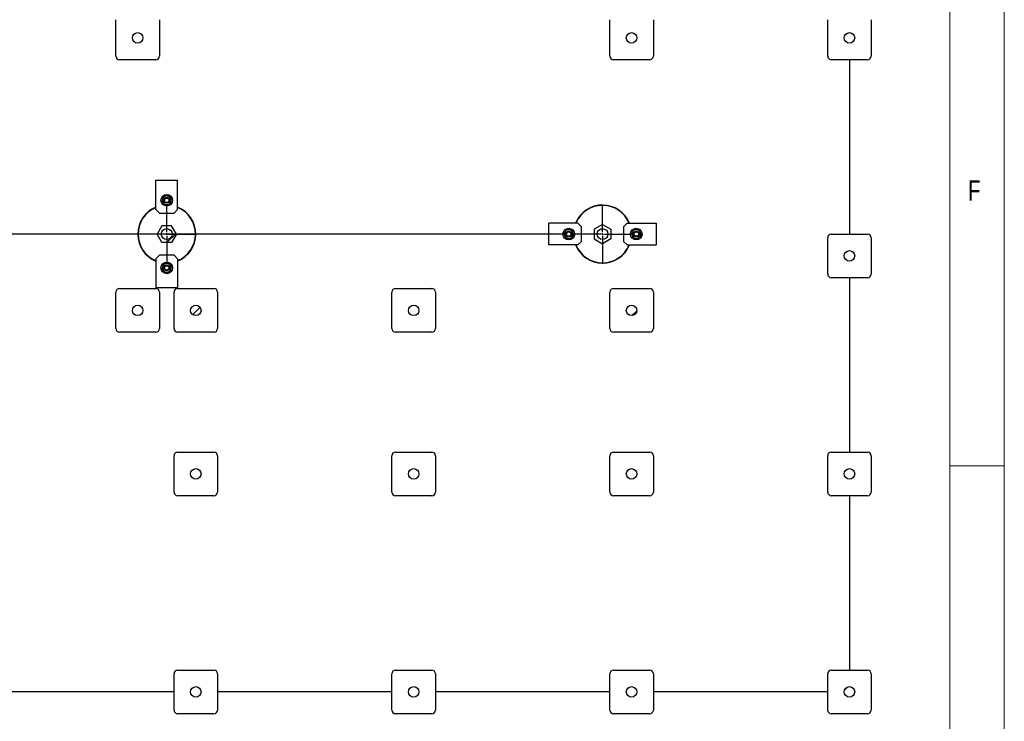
# Model space of a CAD drawing. Header units: millimetres. Extents: x 5 to 589, y 5 to 415.
# Tile 25 of 66: x 499 to 589, y 87 to 151. Entities that reach past the tile are written whole.
import ezdxf

# ---------------------------------------------------------------- set-up
doc = ezdxf.new("R2010")
doc.units = ezdxf.units.MM
doc.linetypes.add('CENTERX2', pattern=[20.32, 12.7, -2.54, 2.54, -2.54])
for name, color, linetype in [('COTES', 1, 'Continuous'), ('NOTES', 6, 'Continuous'), ('TRAIT-FINS', 9, 'Continuous'), ('TRAIT-MIXTES', 3, 'CENTERX2')]:
    doc.layers.add(name, color=color, linetype=linetype)
doc.layers.add('TRAIT-FORT', color=4, linetype='Continuous', lineweight=25)
doc.styles.add('SLDTEXTSTYLE0', font='TXT', dxfattribs={"width": 0.75})
doc.dimstyles.new('SLDDIMSTYLE1', dxfattribs={"dimtxt": 3.5, "dimasz": 2, "dimexe": 0, "dimexo": 0.0625, "dimgap": 0.875, "dimtad": 1, "dimlfac": 30, "dimrnd": 1e-09, "dimzin": 12, "dimdsep": 46, "dimtxsty": 'SLDTEXTSTYLE0', "dimsah": 1, "dimcen": 0.09, "dimadec": 0, "dimazin": 3, "dimtfac": 1, "dimtofl": 0, "dimtmove": 0, "dimatfit": 3, "dimfxl": 1, "dimfrac": 2, "dimtolj": 1, "dimtzin": 12, "dimarcsym": 0})

# ---------------------------------------------------------------- blocks, each defined once
blk = doc.blocks.new('_D_49')
at = {"layer": 'COTES', "color": 1, "transparency": 16777216}
for p, q in [((548.402, 206.577), (409.214, 206.577)), ((410.214, 206.577), (410.214, 131.244)), ((548.402, 131.244), (409.214, 131.244))]:
    blk.add_line(p, q, dxfattribs=at)
for points in [[(410.214, 206.577), (409.714, 204.577), (410.714, 204.577)], [(410.214, 131.244), (410.714, 133.244), (409.714, 133.244)]]:
    blk.add_solid(points, dxfattribs=at)
at = {"layer": 'COTES', "color": 1, "transparency": 16777216, "insert": (405.702, 163.738), "char_height": 3.5, "attachment_point": 1, "rotation": 90, "style": 'SLDTEXTSTYLE0'}
blk.add_mtext('2260', dxfattribs=at)
blk = doc.blocks.new('SW_CENTERMARKSYMBOL_12')
at = {"layer": 'TRAIT-MIXTES', "color": 0}
for p, q in [((0, 0.167), (0, 2.717)), ((-0.167, 0), (-2.717, 0)), ((0, 0), (-0.083, 0)), ((0, 0), (0, 0.083)), ((0, 0), (0, -0.083)), ((0, 0), (0.083, 0)), ((0.167, 0), (2.717, 0)), ((0, -0.167), (0, -2.717))]:
    blk.add_line(p, q, dxfattribs=at)
blk = doc.blocks.new('SW_CENTERMARKSYMBOL_13')
at = {"layer": 'TRAIT-MIXTES', "color": 0}
for p, q in [((0, 0.167), (0, 2.717)), ((-0.167, 0), (-2.717, 0)), ((0, 0), (-0.083, 0)), ((0, 0), (0, 0.083)), ((0, 0), (0, -0.083)), ((0, 0), (0.083, 0)), ((0.167, 0), (2.717, 0)), ((0, -0.167), (0, -2.717))]:
    blk.add_line(p, q, dxfattribs=at)

msp = doc.modelspace()

# ---------------------------------------------------------------- hatches: boundary and pattern name
at = {"layer": 'TRAIT-FINS'}
h = msp.add_hatch(dxfattribs=at)
h.set_pattern_fill('ANSI31', color=9, style=0)
edge = h.paths.add_edge_path(flags=0)
edge.add_arc((509.45245, 149.24411), 0.48333, 0, 360)
h = msp.add_hatch(dxfattribs=at)
h.set_pattern_fill('ANSI31', color=9, style=0)
edge = h.paths.add_edge_path(flags=0)
edge.add_arc((509.45245, 149.24411), 0.48333, 0, 360)
h = msp.add_hatch(dxfattribs=at)
h.set_pattern_fill('ANSI31', color=9, style=0)
edge = h.paths.add_edge_path(flags=0)
edge.add_arc((509.45245, 149.24411), 0.48333, 0, 360)
h = msp.add_hatch(dxfattribs=at)
h.set_pattern_fill('ANSI31', color=9, style=0)
edge = h.paths.add_edge_path(flags=0)
edge.add_arc((554.78578, 149.24411), 0.48333, 0, 360)
h = msp.add_hatch(dxfattribs=at)
h.set_pattern_fill('ANSI31', color=9, style=0)
edge = h.paths.add_edge_path(flags=0)
edge.add_arc((554.78578, 149.24411), 0.48333, 0, 360)
h = msp.add_hatch(dxfattribs=at)
h.set_pattern_fill('ANSI31', color=9, style=0)
edge = h.paths.add_edge_path(flags=0)
edge.add_arc((554.78578, 149.24411), 0.48333, 0, 360)
h = msp.add_hatch(dxfattribs=at)
h.set_pattern_fill('ANSI31', color=9, style=0)
edge = h.paths.add_edge_path(flags=0)
edge.add_arc((574.78578, 149.24411), 0.48333, 0, 360)
h = msp.add_hatch(dxfattribs=at)
h.set_pattern_fill('ANSI31', color=9, style=0)
edge = h.paths.add_edge_path(flags=0)
edge.add_arc((574.78578, 149.24411), 0.48333, 0, 360)
h = msp.add_hatch(dxfattribs=at)
h.set_pattern_fill('ANSI31', color=9, style=0)
edge = h.paths.add_edge_path(flags=0)
edge.add_arc((574.78578, 149.24411), 0.48333, 0, 360)
h = msp.add_hatch(dxfattribs=at)
h.set_pattern_fill('ANSI32', color=9, style=0)
h.paths.add_polyline_path([(512.56171, 130.47734), (513.00434, 131.244), (512.56171, 132.01067), (511.67644, 132.01067), (511.2338, 131.244), (511.67644, 130.47734)], flags=0)
edge = h.paths.add_edge_path(flags=0)
edge.add_arc((512.11907, 131.244), 0.5, 0, 360)
h = msp.add_hatch(dxfattribs=at)
h.set_pattern_fill('ANSI32', color=9, style=0)
h.paths.add_polyline_path([(552.88574, 131.68664), (552.11907, 132.12927), (551.35241, 131.68664), (551.35241, 130.80137), (552.11907, 130.35873), (552.88574, 130.80137)], flags=0)
edge = h.paths.add_edge_path(flags=0)
edge.add_arc((552.11907, 131.244), 0.5, 0, 360)
h = msp.add_hatch(dxfattribs=at)
h.set_pattern_fill('ANSI32', color=9, style=0)
edge = h.paths.add_edge_path(flags=0)
edge.add_arc((512.11907, 131.244), 0.5, 0, 360)
h = msp.add_hatch(dxfattribs=at)
h.set_pattern_fill('ANSI32', color=9, style=0)
edge = h.paths.add_edge_path(flags=0)
edge.add_arc((552.11907, 131.244), 0.5, 0, 360)
h = msp.add_hatch(dxfattribs=at)
h.set_pattern_fill('ANSI31', color=9, style=0)
edge = h.paths.add_edge_path(flags=0)
edge.add_arc((574.78578, 129.24411), 0.48333, 0, 360)
h = msp.add_hatch(dxfattribs=at)
h.set_pattern_fill('ANSI31', color=9, style=0)
edge = h.paths.add_edge_path(flags=0)
edge.add_arc((574.78578, 129.24411), 0.48333, 0, 360)
h = msp.add_hatch(dxfattribs=at)
h.set_pattern_fill('ANSI31', color=9, style=0)
edge = h.paths.add_edge_path(flags=0)
edge.add_arc((574.78578, 129.24411), 0.48333, 0, 360)
h = msp.add_hatch(dxfattribs=at)
h.set_pattern_fill('ANSI31', color=9, style=0)
edge = h.paths.add_edge_path(flags=0)
edge.add_arc((509.45245, 124.24411), 0.48333, 0, 360)
h = msp.add_hatch(dxfattribs=at)
h.set_pattern_fill('ANSI31', color=9, style=0)
edge = h.paths.add_edge_path(flags=0)
edge.add_arc((509.45245, 124.24411), 0.48333, 0, 360)
h = msp.add_hatch(dxfattribs=at)
h.set_pattern_fill('ANSI31', color=9, style=0)
edge = h.paths.add_edge_path(flags=0)
edge.add_arc((509.45245, 124.24411), 0.48333, 0, 360)
h = msp.add_hatch(dxfattribs=at)
h.set_pattern_fill('ANSI31', color=9, style=0)
edge = h.paths.add_edge_path(flags=0)
edge.add_arc((514.78578, 124.24411), 0.48333, 0, 360)
h = msp.add_hatch(dxfattribs=at)
h.set_pattern_fill('ANSI31', color=9, style=0)
edge = h.paths.add_edge_path(flags=0)
edge.add_arc((514.78578, 124.24411), 0.48333, 0, 360)
h = msp.add_hatch(dxfattribs=at)
h.set_pattern_fill('ANSI31', color=9, style=0)
edge = h.paths.add_edge_path(flags=0)
edge.add_arc((514.78578, 124.24411), 0.48333, 0, 360)
h = msp.add_hatch(dxfattribs=at)
h.set_pattern_fill('ANSI31', color=9, style=0)
edge = h.paths.add_edge_path(flags=0)
edge.add_arc((534.78578, 124.24411), 0.48333, 0, 360)
h = msp.add_hatch(dxfattribs=at)
h.set_pattern_fill('ANSI31', color=9, style=0)
edge = h.paths.add_edge_path(flags=0)
edge.add_arc((534.78578, 124.24411), 0.48333, 0, 360)
h = msp.add_hatch(dxfattribs=at)
h.set_pattern_fill('ANSI31', color=9, style=0)
edge = h.paths.add_edge_path(flags=0)
edge.add_arc((534.78578, 124.24411), 0.48333, 0, 360)
h = msp.add_hatch(dxfattribs=at)
h.set_pattern_fill('ANSI31', color=9, style=0)
edge = h.paths.add_edge_path(flags=0)
edge.add_arc((554.78578, 124.24411), 0.48333, 0, 360)
h = msp.add_hatch(dxfattribs=at)
h.set_pattern_fill('ANSI31', color=9, style=0)
edge = h.paths.add_edge_path(flags=0)
edge.add_arc((554.78578, 124.24411), 0.48333, 0, 360)
h = msp.add_hatch(dxfattribs=at)
h.set_pattern_fill('ANSI31', color=9, style=0)
edge = h.paths.add_edge_path(flags=0)
edge.add_arc((554.78578, 124.24411), 0.48333, 0, 360)
h = msp.add_hatch(dxfattribs=at)
h.set_pattern_fill('ANSI31', color=9, style=0)
edge = h.paths.add_edge_path(flags=0)
edge.add_arc((514.78578, 109.24411), 0.48333, 0, 360)
h = msp.add_hatch(dxfattribs=at)
h.set_pattern_fill('ANSI31', color=9, style=0)
edge = h.paths.add_edge_path(flags=0)
edge.add_arc((514.78578, 109.24411), 0.48333, 0, 360)
h = msp.add_hatch(dxfattribs=at)
h.set_pattern_fill('ANSI31', color=9, style=0)
edge = h.paths.add_edge_path(flags=0)
edge.add_arc((514.78578, 109.24411), 0.48333, 0, 360)
h = msp.add_hatch(dxfattribs=at)
h.set_pattern_fill('ANSI31', color=9, style=0)
edge = h.paths.add_edge_path(flags=0)
edge.add_arc((534.78578, 109.24411), 0.48333, 0, 360)
h = msp.add_hatch(dxfattribs=at)
h.set_pattern_fill('ANSI31', color=9, style=0)
edge = h.paths.add_edge_path(flags=0)
edge.add_arc((534.78578, 109.24411), 0.48333, 0, 360)
h = msp.add_hatch(dxfattribs=at)
h.set_pattern_fill('ANSI31', color=9, style=0)
edge = h.paths.add_edge_path(flags=0)
edge.add_arc((534.78578, 109.24411), 0.48333, 0, 360)
h = msp.add_hatch(dxfattribs=at)
h.set_pattern_fill('ANSI31', color=9, style=0)
edge = h.paths.add_edge_path(flags=0)
edge.add_arc((554.78578, 109.24411), 0.48333, 0, 360)
h = msp.add_hatch(dxfattribs=at)
h.set_pattern_fill('ANSI31', color=9, style=0)
edge = h.paths.add_edge_path(flags=0)
edge.add_arc((554.78578, 109.24411), 0.48333, 0, 360)
h = msp.add_hatch(dxfattribs=at)
h.set_pattern_fill('ANSI31', color=9, style=0)
edge = h.paths.add_edge_path(flags=0)
edge.add_arc((554.78578, 109.24411), 0.48333, 0, 360)
h = msp.add_hatch(dxfattribs=at)
h.set_pattern_fill('ANSI31', color=9, style=0)
edge = h.paths.add_edge_path(flags=0)
edge.add_arc((574.78578, 109.24411), 0.48333, 0, 360)
h = msp.add_hatch(dxfattribs=at)
h.set_pattern_fill('ANSI31', color=9, style=0)
edge = h.paths.add_edge_path(flags=0)
edge.add_arc((574.78578, 109.24411), 0.48333, 0, 360)
h = msp.add_hatch(dxfattribs=at)
h.set_pattern_fill('ANSI31', color=9, style=0)
edge = h.paths.add_edge_path(flags=0)
edge.add_arc((574.78578, 109.24411), 0.48333, 0, 360)
h = msp.add_hatch(dxfattribs=at)
h.set_pattern_fill('ANSI31', color=9, style=0)
edge = h.paths.add_edge_path(flags=0)
edge.add_arc((514.78578, 89.24411), 0.48333, 0, 360)
h = msp.add_hatch(dxfattribs=at)
h.set_pattern_fill('ANSI31', color=9, style=0)
edge = h.paths.add_edge_path(flags=0)
edge.add_arc((514.78578, 89.24411), 0.48333, 0, 360)
h = msp.add_hatch(dxfattribs=at)
h.set_pattern_fill('ANSI31', color=9, style=0)
edge = h.paths.add_edge_path(flags=0)
edge.add_arc((514.78578, 89.24411), 0.48333, 0, 360)
h = msp.add_hatch(dxfattribs=at)
h.set_pattern_fill('ANSI31', color=9, style=0)
edge = h.paths.add_edge_path(flags=0)
edge.add_arc((534.78578, 89.24411), 0.48333, 0, 360)
h = msp.add_hatch(dxfattribs=at)
h.set_pattern_fill('ANSI31', color=9, style=0)
edge = h.paths.add_edge_path(flags=0)
edge.add_arc((534.78578, 89.24411), 0.48333, 0, 360)
h = msp.add_hatch(dxfattribs=at)
h.set_pattern_fill('ANSI31', color=9, style=0)
edge = h.paths.add_edge_path(flags=0)
edge.add_arc((534.78578, 89.24411), 0.48333, 0, 360)
h = msp.add_hatch(dxfattribs=at)
h.set_pattern_fill('ANSI31', color=9, style=0)
edge = h.paths.add_edge_path(flags=0)
edge.add_arc((554.78578, 89.24411), 0.48333, 0, 360)
h = msp.add_hatch(dxfattribs=at)
h.set_pattern_fill('ANSI31', color=9, style=0)
edge = h.paths.add_edge_path(flags=0)
edge.add_arc((554.78578, 89.24411), 0.48333, 0, 360)
h = msp.add_hatch(dxfattribs=at)
h.set_pattern_fill('ANSI31', color=9, style=0)
edge = h.paths.add_edge_path(flags=0)
edge.add_arc((554.78578, 89.24411), 0.48333, 0, 360)
h = msp.add_hatch(dxfattribs=at)
h.set_pattern_fill('ANSI31', color=9, style=0)
edge = h.paths.add_edge_path(flags=0)
edge.add_arc((574.78578, 89.24411), 0.48333, 0, 360)
h = msp.add_hatch(dxfattribs=at)
h.set_pattern_fill('ANSI31', color=9, style=0)
edge = h.paths.add_edge_path(flags=0)
edge.add_arc((574.78578, 89.24411), 0.48333, 0, 360)
h = msp.add_hatch(dxfattribs=at)
h.set_pattern_fill('ANSI31', color=9, style=0)
edge = h.paths.add_edge_path(flags=0)
edge.add_arc((574.78578, 89.24411), 0.48333, 0, 360)

# ---------------------------------------------------------------- linework, layer by layer
at = {"color": 7, "linetype": 'Continuous', "lineweight": 18}
for p, q in [((589, 5), (589, 415)), ((584, 10), (584, 410)), ((589, 110), (584, 110))]:
    msp.add_line(p, q, dxfattribs=at)
at = {"layer": 'TRAIT-FORT', "color": 4, "linetype": 'Continuous', "lineweight": 25}
for p, q in [((507.45245, 147.57745), (507.45245, 150.91078)), ((511.45245, 150.91078), (511.45245, 147.57745)), ((552.78578, 147.57745), (552.78578, 150.91078)), ((556.78578, 150.91078), (556.78578, 147.57745)), ((572.78578, 147.57745), (572.78578, 150.91078)), ((576.78578, 150.91078), (576.78578, 147.57745)), ((511.11912, 147.24411), (507.78578, 147.24411)), ((556.45245, 147.24411), (553.11912, 147.24411)), ((576.45245, 147.24411), (573.11912, 147.24411)), ((574.78578, 147.24411), (574.78578, 131.24411)), ((511.11907, 136.17734), (513.11907, 136.17734)), ((511.11907, 133.51067), (511.11907, 136.17734)), ((513.11907, 133.51067), (513.11907, 136.17734)), ((511.11907, 133.51067), (511.45241, 133.17734)), ((511.45241, 133.17734), (512.78574, 133.17734)), ((512.78574, 133.17734), (513.11907, 133.51067)), ((511.67644, 132.01067), (511.2338, 131.244)), ((512.56171, 132.01067), (511.67644, 132.01067)), ((513.00434, 131.244), (512.56171, 132.01067)), ((547.18574, 130.244), (547.18574, 132.244)), ((549.85241, 132.244), (547.18574, 132.244)), ((550.18574, 131.91067), (549.85241, 132.244)), ((552.11907, 132.12927), (551.35241, 131.68664)), ((552.11907, 132.12927), (552.88574, 131.68664)), ((554.38574, 132.244), (554.05241, 131.91067)), ((554.38574, 132.244), (557.05241, 132.244)), ((557.05241, 132.244), (557.05241, 130.244)), ((511.67644, 130.47734), (511.2338, 131.244)), ((513.00434, 131.244), (512.56171, 130.47734)), ((550.18574, 130.57734), (550.18574, 131.91067)), ((551.35241, 131.68664), (551.35241, 130.80137)), ((552.88574, 131.68664), (552.88574, 130.80137)), ((554.05241, 131.91067), (554.05241, 130.57734)), ((573.11912, 131.24411), (576.45245, 131.24411)), ((512.56171, 130.47734), (511.67644, 130.47734)), ((549.85241, 130.244), (547.18574, 130.244)), ((549.85241, 130.244), (550.18574, 130.57734)), ((551.35241, 130.80137), (552.11907, 130.35873)), ((552.88574, 130.80137), (552.11907, 130.35873)), ((554.05241, 130.57734), (554.38574, 130.244)), ((554.38574, 130.244), (557.05241, 130.244)), ((572.78578, 127.57745), (572.78578, 130.91078)), ((576.78578, 130.91078), (576.78578, 127.57745)), ((511.45241, 129.31067), (511.11907, 128.97734)), ((512.78574, 129.31067), (511.45241, 129.31067)), ((513.11907, 128.97734), (512.78574, 129.31067)), ((511.11907, 128.97734), (511.11907, 126.31067)), ((513.11907, 128.97734), (513.11907, 126.31067)), ((576.45245, 127.24411), (573.11912, 127.24411)), ((574.78578, 127.24411), (574.78578, 111.24411)), ((507.45245, 122.57745), (507.45245, 125.91078)), ((507.78578, 126.24411), (511.11912, 126.24411)), ((513.11907, 126.31067), (511.11907, 126.31067)), ((511.45245, 125.91078), (511.45245, 122.57745)), ((512.78578, 122.57745), (512.78578, 125.91078)), ((513.11912, 126.24411), (516.45245, 126.24411)), ((516.78578, 125.91078), (516.78578, 122.57745)), ((532.78578, 122.57745), (532.78578, 125.91078)), ((533.11912, 126.24411), (536.45245, 126.24411)), ((536.78578, 125.91078), (536.78578, 122.57745)), ((552.78578, 122.57745), (552.78578, 125.91078)), ((553.11912, 126.24411), (556.45245, 126.24411)), ((556.78578, 125.91078), (556.78578, 122.57745)), ((511.11912, 122.24411), (507.78578, 122.24411)), ((516.45245, 122.24411), (513.11912, 122.24411)), ((536.45245, 122.24411), (533.11912, 122.24411)), ((556.45245, 122.24411), (553.11912, 122.24411)), ((513.11912, 111.24411), (516.45245, 111.24411)), ((533.11912, 111.24411), (536.45245, 111.24411)), ((553.11912, 111.24411), (556.45245, 111.24411)), ((573.11912, 111.24411), (576.45245, 111.24411)), ((512.78578, 107.57745), (512.78578, 110.91078)), ((516.78578, 110.91078), (516.78578, 107.57745)), ((532.78578, 107.57745), (532.78578, 110.91078)), ((536.78578, 110.91078), (536.78578, 107.57745)), ((552.78578, 107.57745), (552.78578, 110.91078)), ((556.78578, 110.91078), (556.78578, 107.57745)), ((572.78578, 107.57745), (572.78578, 110.91078)), ((576.78578, 110.91078), (576.78578, 107.57745)), ((516.45245, 107.24411), (513.11912, 107.24411)), ((536.45245, 107.24411), (533.11912, 107.24411)), ((556.45245, 107.24411), (553.11912, 107.24411)), ((576.45245, 107.24411), (573.11912, 107.24411)), ((574.78578, 107.24411), (574.78578, 91.24411)), ((512.78578, 87.57745), (512.78578, 90.91078)), ((513.11912, 91.24411), (516.45245, 91.24411)), ((516.78578, 90.91078), (516.78578, 87.57745)), ((532.78578, 87.57745), (532.78578, 90.91078)), ((533.11912, 91.24411), (536.45245, 91.24411)), ((536.78578, 90.91078), (536.78578, 87.57745)), ((552.78578, 87.57745), (552.78578, 90.91078)), ((553.11912, 91.24411), (556.45245, 91.24411)), ((556.78578, 90.91078), (556.78578, 87.57745)), ((572.78578, 87.57745), (572.78578, 90.91078)), ((573.11912, 91.24411), (576.45245, 91.24411)), ((576.78578, 90.91078), (576.78578, 87.57745)), ((512.78578, 89.24411), (496.78578, 89.24411)), ((532.78578, 89.24411), (516.78578, 89.24411)), ((552.78578, 89.24411), (536.78578, 89.24411)), ((572.78578, 89.24411), (556.78578, 89.24411)), ((516.45245, 87.24411), (513.11912, 87.24411)), ((536.45245, 87.24411), (533.11912, 87.24411)), ((556.45245, 87.24411), (553.11912, 87.24411)), ((576.45245, 87.24411), (573.11912, 87.24411))]:
    msp.add_line(p, q, dxfattribs=at)
for centre, radius in [((509.45245, 149.24411), 0.48333), ((554.78578, 149.24411), 0.48333), ((574.78578, 149.24411), 0.48333), ((512.11907, 134.344), 0.53333), ((512.11907, 134.344), 0.26667), ((512.11907, 134.344), 0.20333), ((512.11907, 131.244), 0.5), ((549.01907, 131.244), 0.53333), ((549.01907, 131.244), 0.26667), ((549.01907, 131.244), 0.20333), ((552.11907, 131.244), 0.5), ((555.21907, 131.244), 0.53333), ((555.21907, 131.244), 0.26667), ((555.21907, 131.244), 0.20333), ((574.78578, 129.24411), 0.48333), ((512.11907, 128.144), 0.53333), ((512.11907, 128.144), 0.26667), ((512.11907, 128.144), 0.20333), ((509.45245, 124.24411), 0.48333), ((514.78578, 124.24411), 0.48333), ((534.78578, 124.24411), 0.48333), ((554.78578, 124.24411), 0.48333), ((514.78578, 109.24411), 0.48333), ((534.78578, 109.24411), 0.48333), ((554.78578, 109.24411), 0.48333), ((574.78578, 109.24411), 0.48333), ((514.78578, 89.24411), 0.48333), ((534.78578, 89.24411), 0.48333), ((554.78578, 89.24411), 0.48333), ((574.78578, 89.24411), 0.48333)]:
    msp.add_circle(centre, radius, dxfattribs=at)
for centre, radius, start, end in [((507.78578, 147.57745), 0.33333, 180, 270), ((511.11912, 147.57745), 0.33333, 270, 360), ((553.11912, 147.57745), 0.33333, 180, 270), ((556.45245, 147.57745), 0.33333, 270, 360), ((573.11912, 147.57745), 0.33333, 180, 270), ((576.45245, 147.57745), 0.33333, 270, 360), ((512.11907, 134.344), 0.4, 109.6720888, 169.6720888), ((512.11907, 134.344), 0.4, 49.6720888, 109.6720888), ((512.11907, 134.344), 0.4, 169.6720888, 229.6720888), ((512.11907, 134.344), 0.4, 229.6720888, 289.6720888), ((512.11907, 134.344), 0.4, 289.6720888, 349.6720888), ((512.11907, 134.344), 0.4, 349.6720888, 49.6720888), ((552.11907, 131.244), 2.66667, 89.4780214, 157.9756872), ((552.11907, 131.244), 2.63333, 89.4780214, 157.6819981), ((552.11907, 131.244), 2.63333, 22.3180019, 89.4780214), ((552.11907, 131.244), 2.66667, 22.0243128, 89.4780214), ((512.11907, 131.244), 2.66667, 112.0243128, 247.9756872), ((512.11907, 131.244), 2.63333, 112.3180019, 247.6819981), ((512.11907, 131.244), 2.66667, 359.4780214, 67.9756872), ((512.11907, 131.244), 2.63333, 359.4780214, 67.6819981), ((512.11907, 131.244), 2.63333, 292.3180019, 359.4780214), ((512.11907, 131.244), 2.66667, 292.0243128, 359.4780214), ((549.01907, 131.244), 0.4, 139.6720888, 199.6720888), ((549.01907, 131.244), 0.4, 199.6720888, 259.6720888), ((549.01907, 131.244), 0.4, 79.6720888, 139.6720888), ((549.01907, 131.244), 0.4, 19.6720888, 79.6720888), ((549.01907, 131.244), 0.4, 319.6720888, 19.6720888), ((555.21907, 131.244), 0.4, 139.6720888, 199.6720888), ((555.21907, 131.244), 0.4, 199.6720888, 259.6720888), ((555.21907, 131.244), 0.4, 79.6720888, 139.6720888), ((555.21907, 131.244), 0.4, 19.6720888, 79.6720888), ((555.21907, 131.244), 0.4, 319.6720888, 19.6720888), ((573.11912, 130.91078), 0.33333, 90, 180), ((576.45245, 130.91078), 0.33333, 360, 90), ((549.01907, 131.244), 0.4, 259.6720888, 319.6720888), ((552.11907, 131.244), 2.66667, 202.0243128, 337.9756872), ((552.11907, 131.244), 2.63333, 202.3180019, 337.6819981), ((555.21907, 131.244), 0.4, 259.6720888, 319.6720888), ((512.11907, 128.144), 0.4, 109.6720888, 169.6720888), ((512.11907, 128.144), 0.4, 49.6720888, 109.6720888), ((512.11907, 128.144), 0.4, 349.6720888, 49.6720888), ((512.11907, 128.144), 0.4, 169.6720888, 229.6720888), ((512.11907, 128.144), 0.4, 229.6720888, 289.6720888), ((512.11907, 128.144), 0.4, 289.6720888, 349.6720888), ((573.11912, 127.57745), 0.33333, 180, 270), ((576.45245, 127.57745), 0.33333, 270, 360), ((507.78578, 125.91078), 0.33333, 90, 180), ((511.11912, 125.91078), 0.33333, 360, 90), ((513.11912, 125.91078), 0.33333, 90, 180), ((516.45245, 125.91078), 0.33333, 360, 90), ((533.11912, 125.91078), 0.33333, 90, 180), ((536.45245, 125.91078), 0.33333, 360, 90), ((553.11912, 125.91078), 0.33333, 90, 180), ((556.45245, 125.91078), 0.33333, 360, 90), ((507.78578, 122.57745), 0.33333, 180, 270), ((511.11912, 122.57745), 0.33333, 270, 360), ((513.11912, 122.57745), 0.33333, 180, 270), ((516.45245, 122.57745), 0.33333, 270, 360), ((533.11912, 122.57745), 0.33333, 180, 270), ((536.45245, 122.57745), 0.33333, 270, 360), ((553.11912, 122.57745), 0.33333, 180, 270), ((556.45245, 122.57745), 0.33333, 270, 360), ((513.11912, 110.91078), 0.33333, 90, 180), ((516.45245, 110.91078), 0.33333, 360, 90), ((533.11912, 110.91078), 0.33333, 90, 180), ((536.45245, 110.91078), 0.33333, 360, 90), ((553.11912, 110.91078), 0.33333, 90, 180), ((556.45245, 110.91078), 0.33333, 360, 90), ((573.11912, 110.91078), 0.33333, 90, 180), ((576.45245, 110.91078), 0.33333, 360, 90), ((513.11912, 107.57745), 0.33333, 180, 270), ((516.45245, 107.57745), 0.33333, 270, 360), ((533.11912, 107.57745), 0.33333, 180, 270), ((536.45245, 107.57745), 0.33333, 270, 360), ((553.11912, 107.57745), 0.33333, 180, 270), ((556.45245, 107.57745), 0.33333, 270, 360), ((573.11912, 107.57745), 0.33333, 180, 270), ((576.45245, 107.57745), 0.33333, 270, 360), ((513.11912, 90.91078), 0.33333, 90, 180), ((516.45245, 90.91078), 0.33333, 360, 90), ((533.11912, 90.91078), 0.33333, 90, 180), ((536.45245, 90.91078), 0.33333, 360, 90), ((553.11912, 90.91078), 0.33333, 90, 180), ((556.45245, 90.91078), 0.33333, 360, 90), ((573.11912, 90.91078), 0.33333, 90, 180), ((576.45245, 90.91078), 0.33333, 360, 90), ((513.11912, 87.57745), 0.33333, 180, 270), ((516.45245, 87.57745), 0.33333, 270, 360), ((533.11912, 87.57745), 0.33333, 180, 270), ((536.45245, 87.57745), 0.33333, 270, 360), ((553.11912, 87.57745), 0.33333, 180, 270), ((556.45245, 87.57745), 0.33333, 270, 360), ((573.11912, 87.57745), 0.33333, 180, 270), ((576.45245, 87.57745), 0.33333, 270, 360)]:
    msp.add_arc(centre, radius, start, end, dxfattribs=at)
for points, knots in [([(511.98442, 134.72066), (511.9481, 134.70767), (511.87514, 134.68159), (511.80312, 134.65584), (511.76696, 134.64291)], [0, 0, 0, 0, 0.49784375, 1, 1, 1, 1]), ([(512.20188, 134.7984), (512.166, 134.78557), (512.09399, 134.75983), (512.02103, 134.73375), (511.98442, 134.72066)], [0, 0, 0, 0, 0.49816548, 1, 1, 1, 1]), ([(512.37794, 134.64894), (512.34853, 134.67391), (512.28947, 134.72405), (512.23116, 134.77354), (512.20188, 134.7984)], [0, 0, 0, 0, 0.49784375, 1, 1, 1, 1]), ([(511.72555, 134.41572), (511.71864, 134.37777), (511.70475, 134.30154), (511.69104, 134.2263), (511.68415, 134.18852)], [0, 0, 0, 0, 0.49784375, 1, 1, 1, 1]), ([(511.68415, 134.18852), (511.7132, 134.16386), (511.7715, 134.11437), (511.83057, 134.06422), (511.86021, 134.03906)], [0, 0, 0, 0, 0.498165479, 1, 1, 1, 1]), ([(511.76696, 134.64291), (511.76013, 134.60543), (511.74642, 134.53019), (511.73252, 134.45397), (511.72555, 134.41572)], [0, 0, 0, 0, 0.49816548, 1, 1, 1, 1]), ([(511.86021, 134.03906), (511.88961, 134.0141), (511.94868, 133.96396), (512.00699, 133.91446), (512.03627, 133.88961)], [0, 0, 0, 0, 0.49784375, 1, 1, 1, 1]), ([(512.03627, 133.88961), (512.07214, 133.90243), (512.14416, 133.92818), (512.21712, 133.95426), (512.25373, 133.96735)], [0, 0, 0, 0, 0.498165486, 1, 1, 1, 1]), ([(512.25373, 133.96735), (512.29005, 133.98033), (512.36301, 134.00642), (512.43502, 134.03216), (512.47119, 134.04509)], [0, 0, 0, 0, 0.49784375, 1, 1, 1, 1]), ([(512.554, 134.49949), (512.52495, 134.52415), (512.46665, 134.57364), (512.40758, 134.62378), (512.37794, 134.64894)], [0, 0, 0, 0, 0.49816549, 1, 1, 1, 1]), ([(512.47119, 134.04509), (512.47802, 134.08257), (512.49173, 134.15781), (512.50562, 134.23404), (512.51259, 134.27229)], [0, 0, 0, 0, 0.49816549, 1, 1, 1, 1]), ([(512.51259, 134.27229), (512.51951, 134.31024), (512.5334, 134.38646), (512.54711, 134.4617), (512.554, 134.49949)], [0, 0, 0, 0, 0.497843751, 1, 1, 1, 1]), ([(548.71413, 131.50287), (548.68917, 131.47346), (548.63903, 131.4144), (548.58953, 131.35609), (548.56468, 131.32681)], [0, 0, 0, 0, 0.49784375, 1, 1, 1, 1]), ([(548.56468, 131.32681), (548.5775, 131.29093), (548.60325, 131.21892), (548.62933, 131.14596), (548.64242, 131.10935)], [0, 0, 0, 0, 0.49816548, 1, 1, 1, 1]), ([(548.64242, 131.10935), (548.6554, 131.07303), (548.68149, 131.00007), (548.70723, 130.92805), (548.72016, 130.89189)], [0, 0, 0, 0, 0.49784375, 1, 1, 1, 1]), ([(548.86359, 131.67893), (548.83893, 131.64988), (548.78944, 131.59158), (548.73929, 131.53251), (548.71413, 131.50287)], [0, 0, 0, 0, 0.498165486, 1, 1, 1, 1]), ([(549.09079, 131.63752), (549.05284, 131.64444), (548.97662, 131.65833), (548.90137, 131.67204), (548.86359, 131.67893)], [0, 0, 0, 0, 0.49784375, 1, 1, 1, 1]), ([(549.31798, 131.59612), (549.2805, 131.60295), (549.20526, 131.61666), (549.12904, 131.63055), (549.09079, 131.63752)], [0, 0, 0, 0, 0.49816549, 1, 1, 1, 1]), ([(549.39573, 131.37866), (549.38274, 131.41498), (549.35666, 131.48794), (549.33091, 131.55995), (549.31798, 131.59612)], [0, 0, 0, 0, 0.49784375, 1, 1, 1, 1]), ([(549.32401, 130.98514), (549.34898, 131.01454), (549.39912, 131.07361), (549.44861, 131.13192), (549.47347, 131.1612)], [0, 0, 0, 0, 0.497843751, 1, 1, 1, 1]), ([(549.47347, 131.1612), (549.46064, 131.19707), (549.4349, 131.26909), (549.40882, 131.34205), (549.39573, 131.37866)], [0, 0, 0, 0, 0.49816549, 1, 1, 1, 1]), ([(554.91413, 131.50287), (554.88917, 131.47346), (554.83903, 131.4144), (554.78953, 131.35609), (554.76468, 131.32681)], [0, 0, 0, 0, 0.497843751, 1, 1, 1, 1]), ([(554.76468, 131.32681), (554.7775, 131.29093), (554.80325, 131.21892), (554.82933, 131.14596), (554.84242, 131.10935)], [0, 0, 0, 0, 0.49816549, 1, 1, 1, 1]), ([(554.84242, 131.10935), (554.8554, 131.07303), (554.88149, 131.00007), (554.90723, 130.92805), (554.92016, 130.89189)], [0, 0, 0, 0, 0.49784375, 1, 1, 1, 1]), ([(555.06359, 131.67893), (555.03893, 131.64988), (554.98944, 131.59158), (554.93929, 131.53251), (554.91413, 131.50287)], [0, 0, 0, 0, 0.498165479, 1, 1, 1, 1]), ([(555.29079, 131.63752), (555.25284, 131.64444), (555.17662, 131.65833), (555.10137, 131.67204), (555.06359, 131.67893)], [0, 0, 0, 0, 0.497843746, 1, 1, 1, 1]), ([(555.51798, 131.59612), (555.4805, 131.60295), (555.40526, 131.61666), (555.32904, 131.63055), (555.29079, 131.63752)], [0, 0, 0, 0, 0.49816548, 1, 1, 1, 1]), ([(555.59573, 131.37866), (555.58274, 131.41498), (555.55666, 131.48794), (555.53091, 131.55995), (555.51798, 131.59612)], [0, 0, 0, 0, 0.49784375, 1, 1, 1, 1]), ([(555.52401, 130.98514), (555.54898, 131.01454), (555.59912, 131.07361), (555.64861, 131.13192), (555.67347, 131.1612)], [0, 0, 0, 0, 0.49784375, 1, 1, 1, 1]), ([(555.67347, 131.1612), (555.66064, 131.19707), (555.6349, 131.26909), (555.60882, 131.34205), (555.59573, 131.37866)], [0, 0, 0, 0, 0.49816548, 1, 1, 1, 1]), ([(548.72016, 130.89189), (548.75764, 130.88506), (548.83289, 130.87134), (548.90911, 130.85745), (548.94736, 130.85048)], [0, 0, 0, 0, 0.49816548, 1, 1, 1, 1]), ([(548.94736, 130.85048), (548.98531, 130.84357), (549.06153, 130.82968), (549.13678, 130.81597), (549.17456, 130.80908)], [0, 0, 0, 0, 0.497843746, 1, 1, 1, 1]), ([(549.17456, 130.80908), (549.19922, 130.83813), (549.24871, 130.89643), (549.29885, 130.9555), (549.32401, 130.98514)], [0, 0, 0, 0, 0.498165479, 1, 1, 1, 1]), ([(554.92016, 130.89189), (554.95764, 130.88506), (555.03289, 130.87134), (555.10911, 130.85745), (555.14736, 130.85048)], [0, 0, 0, 0, 0.49816549, 1, 1, 1, 1]), ([(555.14736, 130.85048), (555.18531, 130.84357), (555.26153, 130.82968), (555.33678, 130.81597), (555.37456, 130.80908)], [0, 0, 0, 0, 0.49784375, 1, 1, 1, 1]), ([(555.37456, 130.80908), (555.39922, 130.83813), (555.44871, 130.89643), (555.49885, 130.9555), (555.52401, 130.98514)], [0, 0, 0, 0, 0.498165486, 1, 1, 1, 1]), ([(511.76696, 128.44291), (511.76013, 128.40543), (511.74642, 128.33019), (511.73252, 128.25397), (511.72555, 128.21572)], [0, 0, 0, 0, 0.49816549, 1, 1, 1, 1]), ([(511.98442, 128.52066), (511.9481, 128.50767), (511.87514, 128.48159), (511.80312, 128.45584), (511.76696, 128.44291)], [0, 0, 0, 0, 0.49784375, 1, 1, 1, 1]), ([(512.20188, 128.5984), (512.166, 128.58557), (512.09399, 128.55983), (512.02103, 128.53375), (511.98442, 128.52066)], [0, 0, 0, 0, 0.498165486, 1, 1, 1, 1]), ([(512.37794, 128.44894), (512.34853, 128.47391), (512.28947, 128.52405), (512.23116, 128.57354), (512.20188, 128.5984)], [0, 0, 0, 0, 0.49784375, 1, 1, 1, 1]), ([(512.554, 128.29949), (512.52495, 128.32415), (512.46665, 128.37364), (512.40758, 128.42378), (512.37794, 128.44894)], [0, 0, 0, 0, 0.498165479, 1, 1, 1, 1]), ([(511.72555, 128.21572), (511.71864, 128.17777), (511.70475, 128.10154), (511.69104, 128.0263), (511.68415, 127.98852)], [0, 0, 0, 0, 0.497843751, 1, 1, 1, 1]), ([(511.68415, 127.98852), (511.7132, 127.96386), (511.7715, 127.91437), (511.83057, 127.86422), (511.86021, 127.83906)], [0, 0, 0, 0, 0.49816549, 1, 1, 1, 1]), ([(511.86021, 127.83906), (511.88961, 127.8141), (511.94868, 127.76396), (512.00699, 127.71446), (512.03627, 127.68961)], [0, 0, 0, 0, 0.49784375, 1, 1, 1, 1]), ([(512.03627, 127.68961), (512.07214, 127.70243), (512.14416, 127.72818), (512.21712, 127.75426), (512.25373, 127.76735)], [0, 0, 0, 0, 0.498165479, 1, 1, 1, 1]), ([(512.25373, 127.76735), (512.29005, 127.78033), (512.36301, 127.80642), (512.43502, 127.83216), (512.47119, 127.84509)], [0, 0, 0, 0, 0.497843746, 1, 1, 1, 1]), ([(512.47119, 127.84509), (512.47802, 127.88257), (512.49173, 127.95781), (512.50562, 128.03404), (512.51259, 128.07229)], [0, 0, 0, 0, 0.49816548, 1, 1, 1, 1]), ([(512.51259, 128.07229), (512.51951, 128.11024), (512.5334, 128.18646), (512.54711, 128.2617), (512.554, 128.29949)], [0, 0, 0, 0, 0.49784375, 1, 1, 1, 1])]:
    msp.add_open_spline(points, degree=3, knots=knots, dxfattribs=at)

# ---------------------------------------------------------------- block references
at = {"layer": 'TRAIT-MIXTES', "color": 3}
for name, p in [('SW_CENTERMARKSYMBOL_13', (512.11907, 131.244)), ('SW_CENTERMARKSYMBOL_12', (552.11907, 131.244))]:
    msp.add_blockref(name, p, dxfattribs=at)

# ---------------------------------------------------------------- texts
at = {"layer": 'NOTES', "color": 211, "insert": (585.66668, 136.16802), "char_height": 1.85208, "attachment_point": 1, "style": 'SLDTEXTSTYLE0'}
msp.add_mtext('F', dxfattribs=at)

# ---------------------------------------------------------------- dimensions: what is measured, and where the dimension line sits
at = {"layer": 'COTES', "color": 1}
dim = msp.add_linear_dim(base=(410.21364, 131.244), p1=(549.40241, 206.57734), p2=(549.40241, 131.244), angle=90, dimstyle='SLDDIMSTYLE1', dxfattribs=at)
dim.commit()
dim.dimension.update_dxf_attribs({"geometry": '_D_49', "text_midpoint": (410.21364, 168.91067), "dimtype": 160})

doc.saveas('drawing.dxf')
